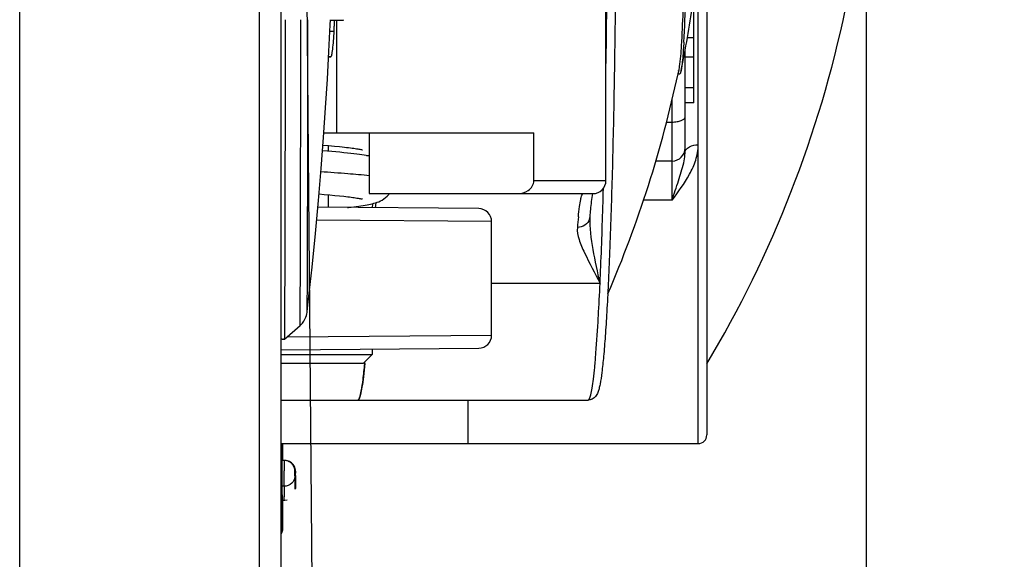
# Model space of a CAD drawing. Header units: millimetres. Extents: x 0 to 420, y 0 to 297.
# Tile 118 of 140: x 251.32 to 255.85, y 173.27 to 175.75. Entities that reach past the tile are written whole.
import ezdxf

# ---------------------------------------------------------------- set-up
doc = ezdxf.new("R2010")
doc.units = ezdxf.units.MM
doc.header["$LTSCALE"] = 23.1
doc.layers.get('0').update_dxf_attribs({"linetype": 'CONTINUOUS'})
doc.layers.add('DIM_PILOTEES', color=7, linetype='CONTINUOUS')
doc.styles.get("Standard").update_dxf_attribs({"font": 'txt', "width": 0.7})
doc.dimstyles.new('DIMSTYLE_4', dxfattribs={"dimtxt": 2.5, "dimasz": 3.5, "dimexe": 2, "dimexo": 0, "dimtad": 1, "dimdec": 0, "dimlfac": 5, "dimdsep": 46, "dimtxsty": 'Standard', "dimblk": '_FILLED', "dimblk1": '_FILLED', "dimblk2": '_FILLED', "dimcen": 0.09, "dimazin": 2, "dimtp": 0.5, "dimtm": 0.5, "dimtfac": 1, "dimtdec": 0, "dimtofl": 0, "dimtmove": 0, "dimatfit": 3, "dimldrblk": '_FILLED', "dimfxl": 0, "dimtolj": 1, "dimarcsym": 0})
doc.dimstyles.new('DIMSTYLE_6', dxfattribs={"dimtxt": 2.5, "dimasz": 3.5, "dimexe": 2, "dimexo": 0, "dimtad": 1, "dimdec": 1, "dimlfac": 5, "dimdsep": 46, "dimtxsty": 'Standard', "dimblk": '_FILLED', "dimblk1": '_FILLED', "dimblk2": '_FILLED', "dimcen": 0.09, "dimazin": 2, "dimtp": 0.3, "dimtm": 0.3, "dimtfac": 1, "dimtdec": 1, "dimtofl": 0, "dimtmove": 0, "dimatfit": 3, "dimldrblk": '_FILLED', "dimfxl": 0, "dimtolj": 1, "dimarcsym": 0})
doc.dimstyles.new('DIMSTYLE_7', dxfattribs={"dimtxt": 2.5, "dimasz": 3.5, "dimexe": 2, "dimexo": 0, "dimtad": 1, "dimdec": 1, "dimlfac": 5, "dimdsep": 46, "dimtxsty": 'Standard', "dimblk": '_FILLED', "dimblk1": '_FILLED', "dimblk2": '_FILLED', "dimcen": 0.09, "dimazin": 2, "dimtp": 0.5, "dimtm": 0.5, "dimtfac": 1, "dimtdec": 1, "dimtofl": 0, "dimtmove": 0, "dimatfit": 3, "dimldrblk": '_FILLED', "dimfxl": 0, "dimtolj": 1, "dimarcsym": 0})

# ---------------------------------------------------------------- blocks, each defined once
blk = doc.blocks.new('_FILLED')
at = {"color": 0, "linetype": 'ByBlock'}
blk.add_solid([(0, 0), (-1, 0.1429), (-1, -0.1429)], dxfattribs=at)
blk = doc.blocks.new('*D13')
at = {"layer": 'DIM_PILOTEES', "color": 2, "linetype": 'Continuous'}
for p, q in [((249.3132, 193.4686), (269.5515, 193.6452)), ((267.5516, 193.6277), (267.6498, 182.3758)), ((267.748, 171.1239), (267.6498, 182.3758)), ((252.4198, 170.9901), (269.7479, 171.1414))]:
    blk.add_line(p, q, dxfattribs=at)
at = {"layer": 'DIM_PILOTEES', "color": 2, "linetype": 'Continuous', "xscale": 3.5, "yscale": 3.5, "zscale": 3.5}
for p, rotation in [((267.5516, 193.6277), 90.5), ((267.748, 171.1239), 270.5)]:
    blk.add_blockref('_FILLED', p, dxfattribs=dict(at, rotation=rotation))
at = {"layer": 'DIM_PILOTEES', "color": 2, "linetype": 'Continuous', "insert": (270.7747, 182.4031), "char_height": 2.5, "width": 12.053571, "attachment_point": 2, "rotation": 270.5, "line_spacing_factor": 0.9}
blk.add_mtext('{\\ftxt;\\W0.0001;\\H0.0001;\\~}{\\ftxt;\\W3.2142857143;\\H2.5; }{\\ftxt;\\W0.0001;\\H0.0001;\\~}', dxfattribs=at)
blk = doc.blocks.new('*D14')
at = {"layer": 'DIM_PILOTEES', "color": 2, "linetype": 'Continuous'}
for p, q in [((255.2117, 176.9005), (255.2117, 148.996)), ((209.5329, 170.9805), (209.5329, 148.996)), ((209.5329, 150.996), (232.3723, 150.996)), ((255.2117, 150.996), (232.3723, 150.996))]:
    blk.add_line(p, q, dxfattribs=at)
at = {"layer": 'DIM_PILOTEES', "color": 2, "linetype": 'Continuous', "xscale": 3.5, "yscale": 3.5, "zscale": 3.5, "rotation": 180}
blk.add_blockref('_FILLED', (209.5329, 150.996), dxfattribs=at)
at = {"layer": 'DIM_PILOTEES', "color": 2, "linetype": 'Continuous', "xscale": 3.5, "yscale": 3.5, "zscale": 3.5}
blk.add_blockref('_FILLED', (255.2117, 150.996), dxfattribs=at)
at = {"layer": 'DIM_PILOTEES', "color": 2, "linetype": 'Continuous', "insert": (232.3723, 154.121), "char_height": 2.5, "width": 13.928571, "attachment_point": 2, "line_spacing_factor": 0.9}
blk.add_mtext('{\\ftxt;\\W0.0001;\\H0.0001;\\~}{\\ftxt;\\W3.7142857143;\\H2.5; }{\\ftxt;\\W0.0001;\\H0.0001;\\~}', dxfattribs=at)
blk = doc.blocks.new('*D15')
at = {"layer": 'DIM_PILOTEES', "color": 2, "linetype": 'Continuous'}
for p, q in [((252.5189, 189.581), (252.8067, 156.6066)), ((209.5329, 170.9805), (209.6616, 156.2301)), ((252.7892, 158.6065), (231.2167, 158.4183)), ((209.6441, 158.23), (231.2167, 158.4183))]:
    blk.add_line(p, q, dxfattribs=at)
at = {"layer": 'DIM_PILOTEES', "color": 2, "linetype": 'Continuous', "xscale": 3.5, "yscale": 3.5, "zscale": 3.5}
for p, rotation in [((252.7892, 158.6065), 0.5), ((209.6441, 158.23), 180.5)]:
    blk.add_blockref('_FILLED', p, dxfattribs=dict(at, rotation=rotation))
at = {"layer": 'DIM_PILOTEES', "color": 2, "linetype": 'Continuous', "insert": (231.1894, 161.5431), "char_height": 2.5, "width": 8.035714, "attachment_point": 2, "rotation": 0.5, "line_spacing_factor": 0.9}
blk.add_mtext('{\\ftxt;\\W0.0001;\\H0.0001;\\~}{\\ftxt;\\W2.1428571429;\\H2.5; }{\\ftxt;\\W0.0001;\\H0.0001;\\~}', dxfattribs=at)

msp = doc.modelspace()

# ---------------------------------------------------------------- linework, layer by layer
at = {"color": 7, "linetype": 'Continuous'}
for p, q in [((251.3189, 170.9805), (251.3189, 189.9975)), ((252.4198, 189.6817), (252.4198, 170.9901)), ((252.5189, 189.5913), (252.5189, 171.0805)), ((254.4789, 179.9005), (254.4789, 173.8405)), ((254.0149, 175.0105), (254.0149, 178.1905)), ((254.4389, 173.8005), (254.4389, 176.4158)), ((254.4189, 175.3676), (254.4189, 175.8504)), ((252.8053, 175.7463), (252.7452, 175.7463)), ((252.746, 175.7262), (252.7471, 175.7505)), ((252.7649, 175.7463), (252.7628, 175.6983)), ((252.7749, 175.7463), (252.7749, 175.2305)), ((252.8057, 175.7505), (252.8053, 175.7463)), ((252.8057, 175.7505), (252.8053, 175.7463)), ((252.7447, 175.6983), (252.7628, 175.6983)), ((252.7646, 175.7406), (252.7628, 175.6983)), ((254.3897, 175.6687), (254.4189, 175.6687)), ((254.3789, 175.1416), (254.3789, 175.6101)), ((252.7487, 175.5794), (252.7388, 175.5794)), ((254.4189, 175.5779), (254.3789, 175.5779)), ((254.3491, 175.5156), (254.3462, 175.5022)), ((254.3491, 175.5156), (254.3463, 175.5022)), ((254.3538, 175.5005), (254.3459, 175.5005)), ((254.4189, 175.4366), (254.3789, 175.4366)), ((254.3189, 174.92), (254.3189, 175.3812)), ((254.4189, 175.3676), (254.3789, 175.3676)), ((254.2939, 175.2797), (254.3189, 175.2797)), ((252.7171, 175.2305), (253.6833, 175.2305)), ((252.9263, 175.2305), (252.9263, 174.9505)), ((253.6833, 175.0105), (253.6833, 175.2305)), ((252.7129, 175.174), (252.7383, 175.1717)), ((252.7383, 175.1717), (252.7653, 175.1692)), ((252.7389, 175.1455), (252.7389, 175.1717)), ((254.3189, 175.1005), (254.2446, 175.1005)), ((253.6833, 175.0105), (254.0149, 175.0105)), ((252.6949, 174.9491), (252.7188, 174.947)), ((252.7188, 174.947), (252.7443, 174.9447)), ((252.7389, 174.8877), (252.7389, 174.9452)), ((252.7443, 174.9447), (252.7679, 174.9425)), ((252.7679, 174.9425), (252.7897, 174.9403)), ((252.9263, 174.9505), (253.9549, 174.9505)), ((253.4294, 174.8816), (252.6895, 174.8881)), ((252.9413, 174.8849), (252.9419, 174.9038)), ((252.9565, 174.9078), (252.9532, 174.8859)), ((254.3189, 174.92), (254.1878, 174.92)), ((253.9421, 174.8435), (253.9423, 174.8456)), ((253.9421, 174.8433), (253.9421, 174.8435)), ((253.9423, 174.8456), (253.9422, 174.8454)), ((253.4889, 174.8216), (252.684, 174.8283)), ((253.4889, 174.2994), (253.4889, 174.8216)), ((253.9877, 174.5375), (253.4889, 174.5375)), ((252.5378, 174.4024), (252.5379, 174.4195)), ((253.9797, 174.381), (253.9801, 174.3876)), ((252.5366, 174.2806), (252.6074, 174.3436)), ((252.5491, 174.2917), (253.4889, 174.2994)), ((252.5253, 174.2805), (252.5189, 174.2805)), ((252.5253, 174.2806), (252.5366, 174.2806)), ((252.5189, 174.2315), (253.4294, 174.2394)), ((252.5189, 174.2105), (252.9389, 174.2105)), ((252.8989, 174.1705), (252.9389, 174.2105)), ((252.9389, 174.2351), (252.9389, 174.2105)), ((252.5189, 174.1705), (252.8989, 174.1705)), ((252.5189, 174.0005), (253.9325, 174.0005)), ((253.3789, 174.0005), (253.3789, 173.8005)), ((252.5189, 173.8005), (254.4389, 173.8005)), ((252.5236, 173.6136), (252.5235, 173.8005)), ((252.5271, 173.8005), (252.527, 173.7234)), ((252.5341, 173.7234), (252.5241, 173.7234)), ((252.5341, 173.7056), (252.534, 173.6749)), ((252.5241, 173.6994), (252.524, 173.6878)), ((252.524, 173.6878), (252.5241, 173.6045)), ((252.534, 173.6684), (252.534, 173.6749)), ((252.534, 173.6371), (252.534, 173.6684)), ((252.5842, 173.6636), (252.5841, 173.6738)), ((252.5841, 173.6653), (252.5841, 173.6733)), ((252.5841, 173.6536), (252.5841, 173.6653)), ((252.5845, 173.6386), (252.5842, 173.6636)), ((252.5864, 173.6734), (252.5852, 173.6842)), ((252.5864, 173.6732), (252.5864, 173.6734)), ((252.5864, 173.6734), (252.5864, 173.6681)), ((252.5864, 173.6681), (252.5864, 173.6653)), ((252.5237, 173.5677), (252.5236, 173.6136)), ((252.5341, 173.6045), (252.534, 173.6371)), ((252.5845, 173.6399), (252.5845, 173.6386)), ((252.5847, 173.6269), (252.5845, 173.6386)), ((252.5845, 173.6386), (252.5845, 173.6371)), ((252.5845, 173.6371), (252.5849, 173.6192)), ((252.5848, 173.6211), (252.5847, 173.6269)), ((252.5849, 173.6186), (252.5848, 173.6211)), ((252.5849, 173.6167), (252.5849, 173.6186)), ((252.585, 173.6158), (252.5849, 173.6167)), ((252.585, 173.6152), (252.585, 173.6158)), ((252.5857, 173.6177), (252.586, 173.6386)), ((252.5862, 173.6336), (252.5864, 173.6536)), ((252.5237, 173.5265), (252.5237, 173.5677)), ((252.5341, 173.6045), (252.5241, 173.6045)), ((252.5253, 173.5407), (252.5353, 173.5407)), ((252.5268, 173.5265), (252.5265, 173.4152)), ((252.5268, 173.5402), (252.5268, 173.5265)), ((252.5353, 173.5405), (252.5353, 173.5407)), ((252.5353, 173.5405), (252.5371, 173.5406)), ((252.5371, 173.5406), (252.5483, 173.5423)), ((252.5266, 173.4497), (252.5267, 173.4546)), ((252.5266, 173.4451), (252.5266, 173.4497)), ((252.5266, 173.4388), (252.5266, 173.4451)), ((252.5266, 173.4331), (252.5266, 173.4388)), ((252.5266, 173.4263), (252.5266, 173.4331)), ((252.5267, 173.4652), (252.5267, 173.471)), ((252.5267, 173.4598), (252.5267, 173.4652)), ((252.5267, 173.4546), (252.5267, 173.4598)), ((252.5242, 173.4005), (252.5263, 173.4005)), ((252.5264, 173.4013), (252.5266, 173.4263))]:
    msp.add_line(p, q, dxfattribs=at)
for points in [[(252.6456, 174.4533), (252.6628, 174.6121), (252.6784, 174.7675), (252.6923, 174.9191), (252.7047, 175.0661), (252.7155, 175.2083), (252.725, 175.3451), (252.7331, 175.4769), (252.7401, 175.6039), (252.746, 175.7262)], [(252.7653, 175.1692), (252.7896, 175.1667), (252.8008, 175.1655), (252.8114, 175.1643), (252.8213, 175.1632), (252.8306, 175.1621), (252.8393, 175.161), (252.8473, 175.1599), (252.8548, 175.1589), (252.8616, 175.1579), (252.8679, 175.1569), (252.8736, 175.156), (252.8786, 175.1551), (252.8831, 175.1543), (252.887, 175.1536), (252.8902, 175.1529), (252.8928, 175.1523), (252.8946, 175.1518), (252.895, 175.1517)], [(252.9263, 175.1227), (252.9216, 175.1236), (252.9123, 175.1254), (252.9024, 175.127), (252.8918, 175.1287), (252.8804, 175.1303), (252.8681, 175.132), (252.8549, 175.1337), (252.8406, 175.1354), (252.8252, 175.1371), (252.8088, 175.1389), (252.7912, 175.1406), (252.7728, 175.1424), (252.7535, 175.1442), (252.7334, 175.146), (252.7109, 175.148)], [(252.9131, 175.1252), (252.9178, 175.1261), (252.9263, 175.1277)], [(252.7897, 174.9403), (252.8095, 174.9381), (252.8187, 174.9371), (252.8273, 174.9361), (252.8355, 174.9351), (252.8432, 174.9341), (252.8504, 174.9331), (252.8572, 174.9322), (252.8634, 174.9312), (252.8691, 174.9303), (252.8744, 174.9295), (252.8791, 174.9286), (252.8834, 174.9278), (252.8871, 174.9271), (252.8902, 174.9264), (252.8928, 174.9258), (252.8946, 174.9254), (252.8951, 174.9253)], [(252.8664, 174.8918), (252.8775, 174.8933), (252.8879, 174.8947), (252.8978, 174.8962), (252.9072, 174.8977), (252.916, 174.8993), (252.9243, 174.9009), (252.9323, 174.9025), (252.9399, 174.9043), (252.9473, 174.9062), (252.9545, 174.9083), (252.9618, 174.9107), (252.9693, 174.9135), (252.9771, 174.9169), (252.9852, 174.9211), (252.9933, 174.9263), (253.0013, 174.9323), (253.0086, 174.9391), (253.0157, 174.947), (253.0182, 174.9505)], [(252.8252, 174.8869), (252.8298, 174.8874), (252.8425, 174.8889), (252.8547, 174.8903), (252.8664, 174.8918)], [(252.6074, 174.3436), (252.6108, 174.3468), (252.6185, 174.3552), (252.6249, 174.364), (252.63, 174.3731), (252.6341, 174.382), (252.6369, 174.3903), (252.6387, 174.3974), (252.6398, 174.403), (252.6403, 174.4065), (252.6456, 174.4533)], [(252.5841, 173.6737), (252.5841, 173.6745), (252.5841, 173.6754), (252.584, 173.6768), (252.5839, 173.6783), (252.5837, 173.6798), (252.5835, 173.6814), (252.5832, 173.6829), (252.5829, 173.6845), (252.5825, 173.6861), (252.5821, 173.6877), (252.5816, 173.6893), (252.581, 173.6909), (252.5804, 173.6925), (252.5797, 173.6941), (252.5789, 173.6956), (252.5781, 173.6972), (252.5772, 173.6988), (252.5763, 173.7003), (252.5753, 173.7018), (252.5742, 173.7033), (252.5731, 173.7048), (252.5719, 173.7062), (252.5706, 173.7076), (252.5693, 173.709), (252.5679, 173.7103), (252.5664, 173.7116), (252.5649, 173.7128), (252.5633, 173.714), (252.5617, 173.7152), (252.5599, 173.7162), (252.5582, 173.7173), (252.5563, 173.7182), (252.5544, 173.7191), (252.5525, 173.7199), (252.5505, 173.7207), (252.5484, 173.7213), (252.5463, 173.7219), (252.5441, 173.7224), (252.5419, 173.7228), (252.5396, 173.7231), (252.5373, 173.7233), (252.5349, 173.7234), (252.5341, 173.7234)], [(252.5681, 173.7121), (252.5591, 173.718), (252.5492, 173.7217), (252.5392, 173.7233), (252.5364, 173.7234)], [(252.5852, 173.6842), (252.5816, 173.6948), (252.5758, 173.7042), (252.5681, 173.7121)], [(252.585, 173.615), (252.585, 173.6151), (252.585, 173.6152)], [(252.5268, 173.5246), (252.5268, 173.5288), (252.5268, 173.5331), (252.5268, 173.5407)], [(252.5268, 173.5124), (252.5268, 173.5164), (252.5268, 173.5246)], [(252.5267, 173.4902), (252.5268, 173.4937), (252.5268, 173.5009)], [(252.5267, 173.4803), (252.5267, 173.4835), (252.5267, 173.4902)], [(252.5267, 173.471), (252.5267, 173.474), (252.5267, 173.4803)], [(252.5268, 173.5009), (252.5268, 173.5047), (252.5268, 173.5124)], [(252.5189, 173.3851), (252.5199, 173.3859), (252.5221, 173.3883), (252.5238, 173.3908), (252.525, 173.3935)]]:
    msp.add_lwpolyline(points, dxfattribs=at)
for centre, radius, start, end in [((182.9266, 176.6005), 71.0966, 359.124498, 0.875502), ((249.1661, 176.6007), 5.3061, 348.1991, 351.5583), ((249.9339, 176.8839), 5.295, 329.1335, 348.1944), ((-61.3171, 175.6436), 313.8574, 359.776534, 0.019411), ((252.6342, 179.3293), 3.7516, 271.5972, 271.7493), ((254.1924, 175.5483), 0.1601, 348.2006, 348.731), ((249.1426, 176.6046), 5.3192, 336.5743, 348.0381), ((254.3189, 175.1605), 0.06, 270, 360), ((253.9549, 175.0105), 0.06, 270, 360), ((252.9883, 174.9025), 0.0322, 168.3414, 170.5663), ((252.6151, 174.9645), 0.3461, 350.5681, 350.7463), ((253.4289, 174.8216), 0.06, 0, 89.5), ((256.5657, 174.5728), 2.6917, 174.2069, 175.2639), ((253.8908, 174.8497), 0.0516, 341.3992, 355.1843), ((240.8454, 175.1278), 13.1555, 356.77458, 357.42814), ((253.4289, 174.2994), 0.06, 270.5, 360), ((249.4704, 174.4856), 3.4494, 354.728, 354.8564), ((249.4705, 174.4856), 3.4493, 354.7302, 354.8528), ((254.4389, 173.8405), 0.04, 270, 360), ((261.1879, 173.7482), 8.6041, 180.50854, 180.72094), ((245.5602, 173.7315), 7.0265, 359.24194, 359.52472), ((248.3651, 173.6636), 4.2213, 359.8791, 0.0242), ((259.7285, 173.7129), 7.1446, 180.4757, 180.75587), ((253.1771, 173.6338), 0.5924, 181.4127, 181.5494), ((253.0088, 173.6292), 0.4241, 181.5457, 181.7671), ((252.2189, 173.6558), 0.3675, 359.6569, 359.8195), ((261.2852, 173.6811), 8.7614, 180.50092, 180.73241), ((259.7943, 173.6648), 7.2604, 180.47587, 180.75522), ((255.2972, 173.6054), 2.763, 180.7528, 181.0117), ((252.5058, 173.4008), 0.0206, 330.1973, 344.7727)]:
    msp.add_arc(centre, radius, start, end, dxfattribs=at)
for points, knots in [([(253.9922, 179.1005), (253.9996, 179.0512), (254.0108, 178.9265), (254.0244, 178.7034), (254.0363, 178.4114), (254.0507, 177.913), (254.0611, 177.2037), (254.0628, 176.4607), (254.0585, 175.8554), (254.0525, 175.4284), (254.0439, 175.0403), (254.0346, 174.7472), (254.0258, 174.5416), (254.0191, 174.4121), (254.0121, 174.3006), (254.0047, 174.2079), (253.9971, 174.1342), (253.9901, 174.0847), (253.9835, 174.0539), (253.9777, 174.0347), (253.9661, 174.0112), (253.9454, 174.0005), (253.9325, 174.0005)], [0, 0, 0, 0, 0.02918, 0.073133, 0.130715, 0.200077, 0.364736, 0.545547, 0.634585, 0.718753, 0.795257, 0.861586, 0.890247, 0.915591, 0.937423, 0.955592, 0.970006, 0.980717, 0.984819, 0.988392, 0.992442, 1, 1, 1, 1]), ([(254.3729, 175.6469), (254.381, 175.781), (254.3892, 176.099), (254.3939, 176.6005), (254.3892, 177.1021), (254.381, 177.4201), (254.3729, 177.5542)], [0, 0, 0, 0, 0.21121, 0.499979, 0.788753, 1, 1, 1, 1]), ([(254.3789, 176.2286), (254.3779, 176.1488), (254.3754, 176.0014), (254.3698, 175.8023), (254.3626, 175.6507), (254.3567, 175.5667), (254.3523, 175.5345)], [0, 0, 0, 0, 0.344415, 0.636701, 0.859584, 1, 1, 1, 1]), ([(252.6074, 174.3436), (252.6078, 174.3439), (252.6072, 174.3465), (252.608, 174.3509), (252.6077, 174.359), (252.608, 174.3698), (252.6081, 174.3838), (252.6083, 174.4084), (252.6086, 174.4467), (252.6088, 174.5013), (252.6091, 174.5675), (252.6094, 174.6448), (252.6097, 174.7687), (252.6101, 174.9477), (252.6105, 175.1885), (252.6108, 175.4601), (252.6109, 175.6507), (252.611, 175.7501)], [0, 0, 0, 0, 0.001205, 0.004614, 0.010214, 0.017989, 0.027922, 0.039999, 0.070516, 0.109414, 0.156547, 0.211629, 0.274295, 0.420924, 0.593422, 0.787904, 1, 1, 1, 1]), ([(252.6403, 174.4071), (252.6414, 174.4163), (252.6402, 174.45), (252.6421, 174.5223), (252.6418, 174.6383), (252.6425, 174.7953), (252.6428, 174.99), (252.6434, 175.3124), (252.6436, 175.5694), (252.6438, 175.7499)], [0, 0, 0, 0, 0.020693, 0.075003, 0.161934, 0.279734, 0.425684, 0.596917, 1, 1, 1, 1]), ([(252.7628, 175.6983), (252.7621, 175.6832), (252.7604, 175.6553), (252.7575, 175.6222), (252.7547, 175.601), (252.7528, 175.5897), (252.7511, 175.5837), (252.7497, 175.5794), (252.7487, 175.5794)], [0, 0, 0, 0, 0.377161, 0.69909, 0.823074, 0.91576, 0.975042, 1, 1, 1, 1]), ([(254.3729, 175.6469), (254.3722, 175.6357), (254.3698, 175.5993), (254.367, 175.5628), (254.3637, 175.5378)], [0, 0, 0, 0, 0.308132, 1, 1, 1, 1]), ([(254.3523, 175.5345), (254.352, 175.5328), (254.3512, 175.527), (254.3502, 175.5212), (254.3494, 175.517)], [0, 0, 0, 0, 0.282166, 1, 1, 1, 1]), ([(254.3601, 175.5156), (254.3599, 175.5145), (254.359, 175.5108), (254.3581, 175.5071), (254.3571, 175.5047)], [0, 0, 0, 0, 0.303986, 1, 1, 1, 1]), ([(254.3637, 175.5378), (254.3634, 175.5356), (254.3624, 175.5282), (254.3612, 175.5208), (254.3601, 175.5156)], [0, 0, 0, 0, 0.290196, 1, 1, 1, 1]), ([(254.3571, 175.5047), (254.3569, 175.5041), (254.3562, 175.5025), (254.3549, 175.5005), (254.3538, 175.5005)], [0, 0, 0, 0, 0.368626, 1, 1, 1, 1]), ([(254.3189, 175.2797), (254.3266, 175.2797), (254.3413, 175.281), (254.362, 175.2857), (254.3789, 175.2957), (254.3789, 175.3039)], [0, 0, 0, 0, 0.340235, 0.637977, 1, 1, 1, 1]), ([(254.3189, 174.92), (254.3476, 174.9584), (254.3901, 175.0166), (254.426, 175.093), (254.437, 175.1394), (254.4395, 175.1632), (254.4389, 175.175)], [0, 0, 0, 0, 0.502134, 0.751676, 0.875739, 1, 1, 1, 1]), ([(254.3789, 175.1416), (254.3789, 175.1433), (254.38, 175.1503), (254.385, 175.1562), (254.3893, 175.1596)], [0, 0, 0, 0, 0.228264, 1, 1, 1, 1]), ([(254.3893, 175.1596), (254.3922, 175.162), (254.4072, 175.1714), (254.4252, 175.175), (254.4389, 175.175)], [0, 0, 0, 0, 0.218741, 1, 1, 1, 1]), ([(254.3189, 174.92), (254.3284, 174.9501), (254.3479, 175.0068), (254.3662, 175.0641), (254.3725, 175.0918)], [0, 0, 0, 0, 0.526637, 1, 1, 1, 1]), ([(252.7037, 175.0521), (252.7447, 175.0494), (252.8192, 175.0441), (252.8935, 175.0378), (252.9267, 175.0344)], [0, 0, 0, 0, 0.551805, 1, 1, 1, 1]), ([(253.6071, 174.9505), (253.6247, 174.9505), (253.6524, 174.9579), (253.6779, 174.9837), (253.6833, 175.0017), (253.6833, 175.0105)], [0, 0, 0, 0, 0.498138, 0.749552, 1, 1, 1, 1]), ([(253.9877, 174.5375), (253.9892, 174.5705), (253.9954, 174.716), (254.0001, 174.8617), (254.0033, 174.9743)], [0, 0, 0, 0, 0.226455, 1, 1, 1, 1]), ([(253.8878, 174.8445), (253.8894, 174.8599), (253.8923, 174.886), (253.8979, 174.9205), (253.9022, 174.9388), (253.9073, 174.9505), (253.9102, 174.9505)], [0, 0, 0, 0, 0.423627, 0.730452, 0.919935, 1, 1, 1, 1]), ([(253.9422, 174.8454), (253.9431, 174.8561), (253.9463, 174.8912), (253.9499, 174.9264), (253.9537, 174.9506)], [0, 0, 0, 0, 0.30559, 1, 1, 1, 1]), ([(253.9877, 174.5375), (253.9765, 174.5894), (253.9549, 174.6901), (253.9406, 174.7932), (253.9421, 174.8433)], [0, 0, 0, 0, 0.514463, 1, 1, 1, 1]), ([(253.8833, 174.795), (253.8817, 174.7766), (253.8903, 174.7356), (253.9277, 174.6503), (253.964, 174.5846), (253.9877, 174.5375)], [0, 0, 0, 0, 0.198179, 0.435276, 1, 1, 1, 1]), ([(253.9397, 174.8332), (253.936, 174.8222), (253.92, 174.8019), (253.8955, 174.795), (253.8833, 174.795)], [0, 0, 0, 0, 0.488248, 1, 1, 1, 1]), ([(252.5369, 174.2893), (252.537, 174.2947), (252.5374, 174.3324), (252.5376, 174.3701), (252.5378, 174.4024)], [0, 0, 0, 0, 0.143096, 1, 1, 1, 1]), ([(253.9325, 174.0005), (253.9354, 174.0005), (253.9413, 174.0106), (253.9458, 174.028), (253.9521, 174.0593), (253.9577, 174.1012), (253.9635, 174.1552), (253.9717, 174.2497), (253.9766, 174.3263), (253.9797, 174.381)], [0, 0, 0, 0, 0.022533, 0.072438, 0.152568, 0.263119, 0.403796, 0.574005, 1, 1, 1, 1]), ([(252.5365, 174.2805), (252.5371, 174.281), (252.5361, 174.2846), (252.5368, 174.2872), (252.5369, 174.2893)], [0, 0, 0, 0, 0.259819, 1, 1, 1, 1]), ([(252.8731, 174.0005), (252.8747, 174.0005), (252.8786, 174.0042), (252.8843, 174.0183), (252.8913, 174.0497), (252.8986, 174.1022), (252.903, 174.1444), (252.9052, 174.1688)], [0, 0, 0, 0, 0.028164, 0.079786, 0.268867, 0.575978, 1, 1, 1, 1]), ([(252.9052, 174.1686), (252.9033, 174.1483), (252.8996, 174.112), (252.8935, 174.0644), (252.8872, 174.0306), (252.8824, 174.0126), (252.8792, 174.0064)], [0, 0, 0, 0, 0.372693, 0.664043, 0.87301, 1, 1, 1, 1]), ([(252.8792, 174.0064), (252.8787, 174.0055), (252.8774, 174.0031), (252.875, 174.0005), (252.8731, 174.0005)], [0, 0, 0, 0, 0.345846, 1, 1, 1, 1]), ([(252.5241, 173.7234), (252.5235, 173.7254), (252.5249, 173.7075), (252.5241, 173.7053), (252.5241, 173.6994)], [0, 0, 0, 0, 0.258016, 1, 1, 1, 1]), ([(252.5341, 173.7234), (252.5337, 173.7219), (252.5346, 173.7158), (252.5341, 173.71), (252.5341, 173.7056)], [0, 0, 0, 0, 0.260975, 1, 1, 1, 1]), ([(252.5864, 173.6536), (252.5862, 173.6332), (252.5863, 173.5631), (252.5846, 173.6099), (252.5845, 173.6187)], [0, 0, 0, 0, 0.699135, 1, 1, 1, 1]), ([(252.5849, 173.6161), (252.585, 173.6143), (252.5854, 173.6067), (252.5856, 173.6154), (252.5857, 173.6177)], [0, 0, 0, 0, 0.433671, 1, 1, 1, 1]), ([(252.5245, 173.5691), (252.5246, 173.565), (252.5249, 173.5582), (252.5244, 173.5485), (252.5257, 173.5445), (252.5247, 173.5407), (252.5253, 173.5407)], [0, 0, 0, 0, 0.437281, 0.749662, 0.937169, 1, 1, 1, 1]), ([(252.5242, 173.4005), (252.5235, 173.4005), (252.5251, 173.405), (252.5235, 173.4097), (252.5243, 173.4209), (252.5238, 173.4346), (252.5239, 173.4528), (252.5238, 173.4837), (252.5238, 173.5087), (252.5237, 173.5265)], [0, 0, 0, 0, 0.016854, 0.06674, 0.148685, 0.261715, 0.404852, 0.577036, 1, 1, 1, 1]), ([(252.5353, 173.5406), (252.5346, 173.5419), (252.5355, 173.5476), (252.5348, 173.5527), (252.5347, 173.5567)], [0, 0, 0, 0, 0.268673, 1, 1, 1, 1]), ([(252.5265, 173.4152), (252.5265, 173.4131), (252.5263, 173.4096), (252.5267, 173.4046), (252.526, 173.4025), (252.5266, 173.4005), (252.5263, 173.4005)], [0, 0, 0, 0, 0.433794, 0.746676, 0.936211, 1, 1, 1, 1])]:
    msp.add_open_spline(points, degree=3, knots=knots, dxfattribs=at)
for points in [[(254.3725, 175.0918), (254.3752, 175.1038), (254.3773, 175.116), (254.3783, 175.1283)], [(254.3783, 175.1283), (254.3787, 175.1327), (254.3789, 175.1372), (254.3789, 175.1416)], [(252.5717, 173.708), (252.5682, 173.7114), (252.5641, 173.7143), (252.5597, 173.7166)], [(252.5847, 173.6857), (252.5824, 173.694), (252.5778, 173.702), (252.5717, 173.708)], [(252.5864, 173.6732), (252.5864, 173.6774), (252.5858, 173.6817), (252.5847, 173.6857)], [(252.5695, 173.6189), (252.5604, 173.61), (252.5468, 173.6045), (252.5341, 173.6045)], [(252.5824, 173.6411), (252.5802, 173.6328), (252.5756, 173.6249), (252.5695, 173.6189)], [(252.5841, 173.6536), (252.5841, 173.6494), (252.5835, 173.6452), (252.5824, 173.6411)], [(252.5242, 173.4005), (252.5242, 173.3957), (252.5222, 173.3906), (252.519, 173.387)], [(252.519, 173.3851), (252.5209, 173.3866), (252.5224, 173.3885), (252.5236, 173.3905)], [(252.5256, 173.3954), (252.5261, 173.397), (252.5263, 173.3988), (252.5263, 173.4005)]]:
    msp.add_open_spline(points, degree=3, dxfattribs=at)

# ---------------------------------------------------------------- dimensions: what is measured, and where the dimension line sits
at = {"layer": 'DIM_PILOTEES', "color": 2, "linetype": 'Continuous'}
for base, p1, p2, angle, text, dimstyle, picture, middle in [((267.5516, 193.6277), (252.4198, 170.9901), (249.3132, 193.4686), 90.5, '{\\ftxt;\\W0.0001;\\H0.0001;\\~}{\\ftxt;\\W3.2142857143;\\H2.5; }{\\ftxt;\\W0.0001;\\H0.0001;\\~}', 'DIMSTYLE_6', '*D13', (267.6467, 182.7329)), ((252.7892, 158.6065), (209.5329, 170.9805), (252.5189, 189.581), 0.5, '{\\ftxt;\\W0.0001;\\H0.0001;\\~}{\\ftxt;\\W2.1428571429;\\H2.5; }{\\ftxt;\\W0.0001;\\H0.0001;\\~}', 'DIMSTYLE_4', '*D15', (230.8596, 158.4151))]:
    dim = msp.add_linear_dim(base=base, p1=p1, p2=p2, angle=angle, text=text, dimstyle=dimstyle, dxfattribs=at)
    dim.commit()
    dim.dimension.update_dxf_attribs({"geometry": picture, "text_midpoint": middle, "dimtype": 160})
dim = msp.add_linear_dim(base=(255.2117, 150.996), p1=(209.5329, 170.9805), p2=(255.2117, 176.9005), text='{\\ftxt;\\W0.0001;\\H0.0001;\\~}{\\ftxt;\\W3.7142857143;\\H2.5; }{\\ftxt;\\W0.0001;\\H0.0001;\\~}', dimstyle='DIMSTYLE_7', dxfattribs=at)
dim.commit()
dim.dimension.update_dxf_attribs({"geometry": '*D14', "text_midpoint": (232.0151, 150.996), "dimtype": 160})

doc.saveas('drawing.dxf')
